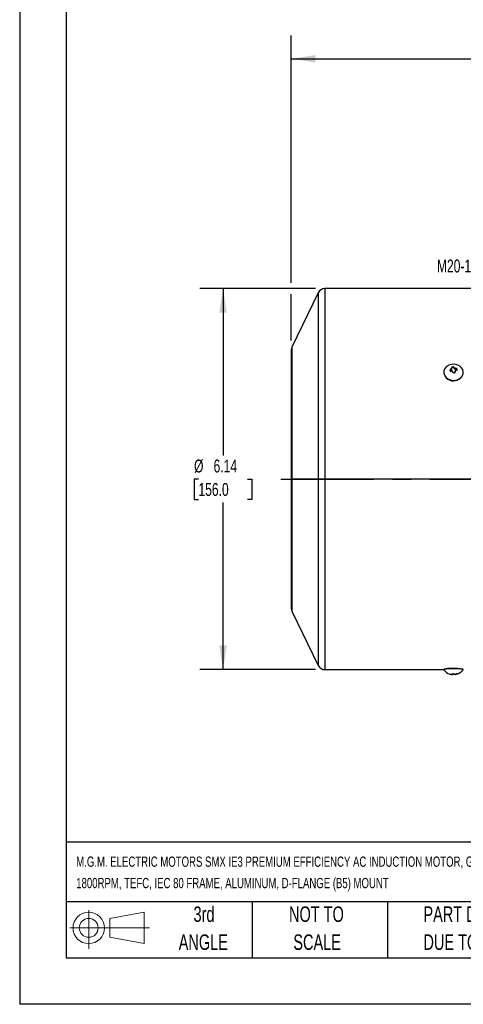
# Model space of a CAD drawing. Header units: inches. Extents: x 0 to 33, y 0 to 25.5.
# Tile 1 of 11: x 0 to 7.2, y 0 to 15.9. Entities that reach past the tile are written whole.
import ezdxf

# ---------------------------------------------------------------- set-up
doc = ezdxf.new("R2010")
doc.units = ezdxf.units.IN
doc.header["$LTSCALE"] = 3
doc.header["$MEASUREMENT"] = 0
doc.linetypes.add('CENTERX2', pattern=[0.8, 0.5, -0.1, 0.1, -0.1])
doc.layers.add('CENTER', color=40, linetype='CENTERX2')
doc.layers.add('SLD-DEFPOINTS', color=7, linetype='Continuous')
doc.layers.add('DIMENSIONS', color=140, linetype='Continuous', lineweight=25)
doc.layers.add('TEXT', color=140, linetype='Continuous', lineweight=25)
doc.styles.add('SLDTEXTSTYLE0', font='TXT', dxfattribs={"width": 0.7})
doc.dimstyles.new('SLDDIMSTYLE1', dxfattribs={"dimtxt": 0.208333, "dimasz": 0.39, "dimexe": 0, "dimexo": 0.0625, "dimgap": 0.052083, "dimtad": 0, "dimtih": 1, "dimtoh": 1, "dimrnd": 1e-09, "dimzin": 12, "dimdsep": 46, "dimtxsty": 'SLDTEXTSTYLE0', "dimsah": 1, "dimcen": 0.09, "dimadec": 0, "dimazin": 3, "dimtfac": 1, "dimtofl": 0, "dimtmove": 0, "dimatfit": 3, "dimfxl": 0, "dimfrac": 2, "dimtolj": 1, "dimtzin": 12, "dimarcsym": 0})

# ---------------------------------------------------------------- blocks, each defined once
blk = doc.blocks.new('Block11')
at = {"color": 7, "linetype": 'Continuous', "lineweight": 18}
for p, q in [((0.306, 0.627), (0.306, 0)), ((0.647, 0.492), (1.202, 0.594)), ((0.647, 0.189), (0.647, 0.492)), ((1.202, 0.594), (1.202, 0.086)), ((0, 0.34), (1.284, 0.34)), ((0.647, 0.189), (1.202, 0.086))]:
    blk.add_line(p, q, dxfattribs=at)
for radius in [0.254, 0.152]:
    blk.add_circle((0.306, 0.34), radius, dxfattribs=at)
blk = doc.blocks.new('Block12')
at = {"layer": 'SLD-DEFPOINTS'}
blk.add_blockref('Block11', (0, 0), dxfattribs=at)
blk = doc.blocks.new('SW_NOTE_0_1')
at = {"layer": 'TEXT', "color": 0, "linetype": 'CENTERX2', "lineweight": 18, "char_height": 0.165, "attachment_point": 1, "style": 'SLDTEXTSTYLE0'}
for s, insert in [('M.G.M. ELECTRIC MOTORS SMX IE3 PREMIUM EFFICIENCY AC INDUCTION MOTOR, GENERAL PURPOSE AND INVERTER RATED, 1HP, 3-PHASE, 230/460 VAC,', (0, 0.213)), ('1800RPM, TEFC, IEC 80 FRAME, ALUMINUM, D-FLANGE (B5) MOUNT', (0, -0.132))]:
    blk.add_mtext(s, dxfattribs=dict(at, insert=insert))
blk = doc.blocks.new('SW_NOTE_0_4')
at = {"layer": 'TEXT', "color": 0, "linetype": 'CENTERX2', "lineweight": 18, "char_height": 0.25, "attachment_point": 1, "style": 'SLDTEXTSTYLE0'}
for s, insert in [('PART DIMENSIONS MAY DIFFER SLIGHTLY', (0, 0.322)), ("DUE TO MANUFACTURER'S VARIANCES", (0, -0.129))]:
    blk.add_mtext(s, dxfattribs=dict(at, insert=insert))
blk = doc.blocks.new('SW_NOTE_0_5')
at = {"layer": 'TEXT', "color": 0, "linetype": 'CENTERX2', "lineweight": 18, "char_height": 0.25, "attachment_point": 2, "style": 'SLDTEXTSTYLE0'}
for s, insert in [('NOT TO', (0.621, 0.322)), ('SCALE', (0.632, -0.129))]:
    blk.add_mtext(s, dxfattribs=dict(at, insert=insert))
blk = doc.blocks.new('SW_NOTE_0_6')
at = {"layer": 'TEXT', "color": 0, "linetype": 'CENTERX2', "lineweight": 18, "char_height": 0.25, "attachment_point": 2, "style": 'SLDTEXTSTYLE0'}
for s, insert in [('3rd', (0.273, 0.322)), ('ANGLE', (0.262, -0.129))]:
    blk.add_mtext(s, dxfattribs=dict(at, insert=insert))
blk = doc.blocks.new('_D_1')
at = {"layer": 'DIMENSIONS'}
for p, q in [((4.771, 11.536), (2.904, 11.536)), ((3.279, 11.536), (3.279, 8.843)), ((2.882, 8.465), (2.812, 8.465)), ((2.812, 8.465), (2.812, 8.134)), ((3.675, 8.465), (3.745, 8.465)), ((3.745, 8.465), (3.745, 8.134)), ((2.812, 8.134), (2.882, 8.134)), ((3.745, 8.134), (3.675, 8.134)), ((3.279, 5.394), (3.279, 8.087)), ((4.771, 5.394), (2.904, 5.394))]:
    blk.add_line(p, q, dxfattribs=at)
for points in [[(3.279, 11.536), (3.219, 11.146), (3.339, 11.146)], [(3.279, 5.394), (3.339, 5.784), (3.219, 5.784)]]:
    blk.add_solid(points, dxfattribs=at)
at = {"layer": 'DIMENSIONS', "char_height": 0.2083, "attachment_point": 1, "style": 'SLDTEXTSTYLE0'}
for s, insert in [('%%c', (2.812, 8.78)), ('6.14', (3.126, 8.78)), ('156.0', (2.882, 8.402))]:
    blk.add_mtext(s, dxfattribs=dict(at, insert=insert))
blk = doc.blocks.new('_D_4')
at = {"layer": 'DIMENSIONS'}
for p, q in [((4.377, 11.626), (4.377, 15.614)), ((15.44, 12.706), (15.44, 15.614)), ((4.377, 15.239), (9.23, 15.239)), ((9.513, 15.239), (9.443, 15.239)), ((9.443, 15.239), (9.443, 14.908)), ((10.305, 15.239), (10.375, 15.239)), ((10.375, 15.239), (10.375, 14.908)), ((15.44, 15.239), (10.587, 15.239)), ((9.443, 14.908), (9.513, 14.908)), ((10.375, 14.908), (10.305, 14.908)), ((15.44, 8.989), (15.44, 12.526)), ((4.377, 10.699), (4.377, 11.446))]:
    blk.add_line(p, q, dxfattribs=at)
for points in [[(4.377, 15.239), (4.767, 15.179), (4.767, 15.299)], [(15.44, 15.239), (15.05, 15.299), (15.05, 15.179)]]:
    blk.add_solid(points, dxfattribs=at)
at = {"layer": 'DIMENSIONS', "char_height": 0.2083, "attachment_point": 1, "style": 'SLDTEXTSTYLE0'}
for s, insert in [('11.06', (9.513, 15.554)), ('281.0', (9.513, 15.176))]:
    blk.add_mtext(s, dxfattribs=dict(at, insert=insert))

msp = doc.modelspace()

# ---------------------------------------------------------------- linework, layer by layer
at = {"color": 7, "linetype": 'Continuous'}
for p in [(0, 25.5), (33, 0)]:
    msp.add_line(p, (0, 0), dxfattribs=at)
for p, q in [((4.815, 11.469), (4.387, 10.593)), ((4.815, 11.469), (4.815, 8.465)), ((7.33, 11.536), (4.921, 11.536)), ((4.921, 11.536), (4.921, 8.465)), ((4.377, 10.549), (4.377, 8.465)), ((4.387, 10.593), (4.387, 8.465)), ((6.838, 10.186), (6.838, 10.182)), ((6.949, 10.223), (6.949, 10.235)), ((6.957, 10.225), (6.949, 10.223)), ((6.957, 10.238), (6.957, 10.225)), ((6.969, 10.237), (6.969, 10.251)), ((6.979, 10.272), (6.987, 10.274)), ((6.979, 10.262), (6.979, 10.272)), ((6.987, 10.264), (6.979, 10.262)), ((6.987, 10.264), (6.987, 10.274)), ((7.012, 10.178), (7.004, 10.177)), ((7.005, 10.254), (7.005, 10.266)), ((7.007, 10.247), (7.005, 10.254)), ((7.007, 10.26), (7.007, 10.247)), ((7.022, 10.206), (7.022, 10.193)), ((7.022, 10.19), (7.022, 10.203)), ((7.023, 10.187), (7.022, 10.19)), ((7.024, 10.19), (7.024, 10.196)), ((7.026, 10.237), (7.026, 10.25)), ((7.034, 10.239), (7.026, 10.237)), ((7.034, 10.239), (7.034, 10.251)), ((7.052, 10.229), (7.052, 10.239)), ((7.054, 10.228), (7.054, 10.233)), ((7.153, 10.182), (7.153, 10.186)), ((7.03, 10.059), (7.03, 10.055)), ((4.377, 8.465), (4.377, 6.38)), ((4.387, 8.465), (4.377, 8.465)), ((4.815, 8.465), (4.387, 8.465)), ((4.387, 8.465), (4.387, 6.337)), ((4.921, 8.465), (4.815, 8.465)), ((4.815, 8.465), (4.815, 5.46)), ((7.33, 8.465), (4.921, 8.465)), ((4.921, 8.465), (4.921, 5.394)), ((4.387, 6.337), (4.815, 5.46)), ((6.838, 5.401), (6.838, 5.394)), ((6.961, 5.412), (6.961, 5.404)), ((7.153, 5.394), (7.153, 5.401)), ((4.921, 5.394), (6.838, 5.394)), ((6.967, 5.325), (6.967, 5.324)), ((6.969, 5.321), (6.969, 5.327)), ((6.969, 5.327), (6.969, 5.321)), ((6.979, 5.328), (6.987, 5.328)), ((6.984, 5.317), (6.984, 5.328)), ((6.986, 5.328), (6.986, 5.318)), ((7.012, 5.32), (7.004, 5.32)), ((7.022, 5.321), (7.022, 5.317)), ((7.034, 5.318), (7.034, 5.323)), ((7.042, 5.325), (7.042, 5.32))]:
    msp.add_line(p, q)
at = {"flags": 128}
for points in [[(7.03, 10.059), (7.072, 10.072), (7.107, 10.095), (7.134, 10.124), (7.15, 10.159), (7.153, 10.196), (7.143, 10.233), (7.121, 10.265), (7.089, 10.291), (7.05, 10.309), (7.006, 10.317), (6.961, 10.314)], [(6.961, 10.314), (6.919, 10.301), (6.884, 10.278), (6.857, 10.249), (6.841, 10.214), (6.838, 10.177), (6.848, 10.14), (6.87, 10.108), (6.902, 10.082), (6.941, 10.064), (6.985, 10.056), (7.03, 10.059)], [(6.957, 10.238), (6.961, 10.24), (6.965, 10.243), (6.968, 10.247), (6.969, 10.25), (6.969, 10.253)], [(6.967, 10.259), (6.967, 10.263), (6.968, 10.266), (6.971, 10.269), (6.976, 10.272), (6.979, 10.272)], [(7.022, 10.193), (7.022, 10.192), (7.022, 10.19)], [(6.955, 5.414), (6.953, 5.414), (6.949, 5.411)], [(6.937, 5.324), (6.937, 5.324), (6.938, 5.324), (6.941, 5.323), (6.945, 5.322), (6.949, 5.322)], [(6.957, 5.32), (6.961, 5.319), (6.965, 5.319), (6.968, 5.32), (6.969, 5.32), (6.969, 5.321)], [(6.967, 5.324), (6.967, 5.325), (6.968, 5.326), (6.971, 5.327), (6.976, 5.328), (6.979, 5.328)], [(7.034, 5.318), (7.03, 5.318), (7.026, 5.317), (7.023, 5.317), (7.022, 5.317), (7.022, 5.317)], [(7.054, 5.325), (7.054, 5.324), (7.053, 5.324), (7.05, 5.322), (7.046, 5.321), (7.042, 5.32)]]:
    msp.add_lwpolyline(points, dxfattribs=at)
for centre, radius, start, end in [((4.921, 11.418), 0.118, 90, 154), ((4.476, 10.549), 0.0984, 154, 180), ((6.989, 10.202), 0.153, 187.4329, 285.2957), ((6.953, 10.22), 0.0157, 103.2679, 187.7194), ((6.057, 9.979), 0.912, 14.7716, 15.1861), ((6.951, 10.208), 0.0152, 98.2898, 152.2712), ((6.952, 10.216), 0.0139, 199.5162, 293.8936), ((7.056, 9.894), 0.358, 106.132, 107.4188), ((6.955, 10.238), 0.0137, 275.5586, 356.3056), ((7.064, 9.862), 0.358, 106.132, 107.4188), ((6.97, 10.192), 0.0147, 15.7819, 108.5477), ((6.409, 10.082), 0.585, 17.0351, 17.5958), ((6.981, 10.247), 0.0154, 98.4778, 148.3357), ((5.719, 9.896), 1.3, 13.0232, 13.3526), ((7.001, 10.193), 0.016, 194.1269, 281.8224), ((6.991, 10.259), 0.016, 26.8584, 106.5514), ((6.99, 10.248), 0.016, 20.523, 103.8066), ((6.447, 10.089), 0.585, 17.0351, 17.5958), ((7.023, 10.268), 0.0182, 206.4432, 277.8864), ((7.022, 10.253), 0.016, 200.523, 283.8066), ((7.01, 10.193), 0.0145, 278.5659, 12.4215), ((7.035, 10.206), 0.0126, 91.3429, 193.59), ((5.758, 9.903), 1.3, 13.0232, 13.3526), ((7.051, 9.936), 0.316, 93.0962, 94.4937), ((7.016, 10.191), 0.137, 275.7194, 356.1448), ((7.035, 10.233), 0.018, 20.0035, 95.9458), ((7.037, 10.223), 0.016, 20.523, 103.8066), ((7.059, 9.904), 0.316, 93.0962, 94.4937), ((7.043, 10.231), 0.0116, 266.9989, 10.9153), ((6.172, 10), 0.912, 14.7716, 15.1861), ((4.476, 6.38), 0.0984, 180, 206), ((4.921, 5.512), 0.118, 206, 270), ((6.931, 5.052), 0.361, 85.1022, 104.8336), ((6.929, 5.083), 0.323, 84.204, 106.2811), ((7.015, 4.655), 0.759, 79.5371, 94.0548), ((7.016, 4.7), 0.706, 78.8209, 94.42), ((6.995, 5.511), 0.197, 216.9749, 253.0706), ((6.941, 5.333), 0.0102, 247.5101, 257.5747), ((10.122, 19.86), 14.881, 257.6491, 257.7231), ((6.988, 5.503), 0.186, 257.801, 260.214), ((6.997, 5.501), 0.186, 257.801, 260.214), ((6.977, 5.369), 0.0533, 257.295, 277.6172), ((6.996, 5.345), 0.036, 216.2561, 220.6203), ((6.977, 5.329), 0.0143, 298.2152, 306.2877), ((7.001, 5.275), 0.0451, 85.2456, 109.5042), ((6.991, 5.302), 0.0262, 56.1825, 99.1898), ((7.034, 5.345), 0.036, 216.2561, 220.6203), ((7.018, 5.348), 0.0283, 248.0494, 286.8628), ((6.988, 5.507), 0.189, 281.4991, 283.8823), ((6.995, 5.511), 0.197, 279.7829, 283.4393), ((7.049, 5.277), 0.0483, 86.077, 108.6728), ((6.997, 5.504), 0.189, 281.4991, 283.8823), ((6.995, 5.511), 0.197, 283.4393, 323.0251), ((7.056, 5.335), 0.0102, 247.5101, 257.5747)]:
    msp.add_arc(centre, radius, start, end)
at = {"layer": 'CENTER'}
msp.add_line((4.212, 8.465), (15.684, 8.465), dxfattribs=at)
at = {"layer": 'TEXT'}
for p, q in [((0.75, 24.75), (0.75, 0.75)), ((32.25, 2.613), (0.75, 2.613)), ((32.25, 1.65), (0.75, 1.65)), ((3.75, 1.65), (3.75, 0.75)), ((5.931, 1.65), (5.931, 0.75)), ((0.75, 0.75), (32.25, 0.75))]:
    msp.add_line(p, q, dxfattribs=at)

# ---------------------------------------------------------------- block references
at = {"layer": 'SLD-DEFPOINTS'}
msp.add_blockref('Block12', (0.808, 0.892), dxfattribs=at)
at = {"layer": 'TEXT', "linetype": 'CENTERX2', "lineweight": 18}
for name, p in [('SW_NOTE_0_1', (0.912, 2.169)), ('SW_NOTE_0_6', (2.699, 1.256)), ('SW_NOTE_0_5', (4.164, 1.256)), ('SW_NOTE_0_4', (6.51, 1.256))]:
    msp.add_blockref(name, p, dxfattribs=at)

# ---------------------------------------------------------------- texts
at = {"layer": 'TEXT', "linetype": 'CENTERX2', "lineweight": 18, "insert": (6.727, 12.004), "char_height": 0.2083, "attachment_point": 1, "style": 'SLDTEXTSTYLE0'}
msp.add_mtext('M20-1.5', dxfattribs=at)

# ---------------------------------------------------------------- dimensions: what is measured, and where the dimension line sits
at = {"layer": 'DIMENSIONS'}
dim = msp.add_linear_dim(base=(4.377, 15.239), p1=(15.44, 8.839), p2=(4.377, 10.549), angle=0, dimstyle='SLDDIMSTYLE1', dxfattribs=at)
dim.commit()
dim.dimension.update_dxf_attribs({"geometry": '_D_4', "text_midpoint": (9.909, 15.239), "dimtype": 160})
dim = msp.add_linear_dim(base=(3.279, 11.536), p1=(4.921, 5.394), p2=(4.921, 11.536), angle=90, text='%%c<>', dimstyle='SLDDIMSTYLE1', dxfattribs=at)
dim.commit()
dim.dimension.update_dxf_attribs({"geometry": '_D_1', "text_midpoint": (3.279, 8.465), "dimtype": 160})

doc.saveas('drawing.dxf')
